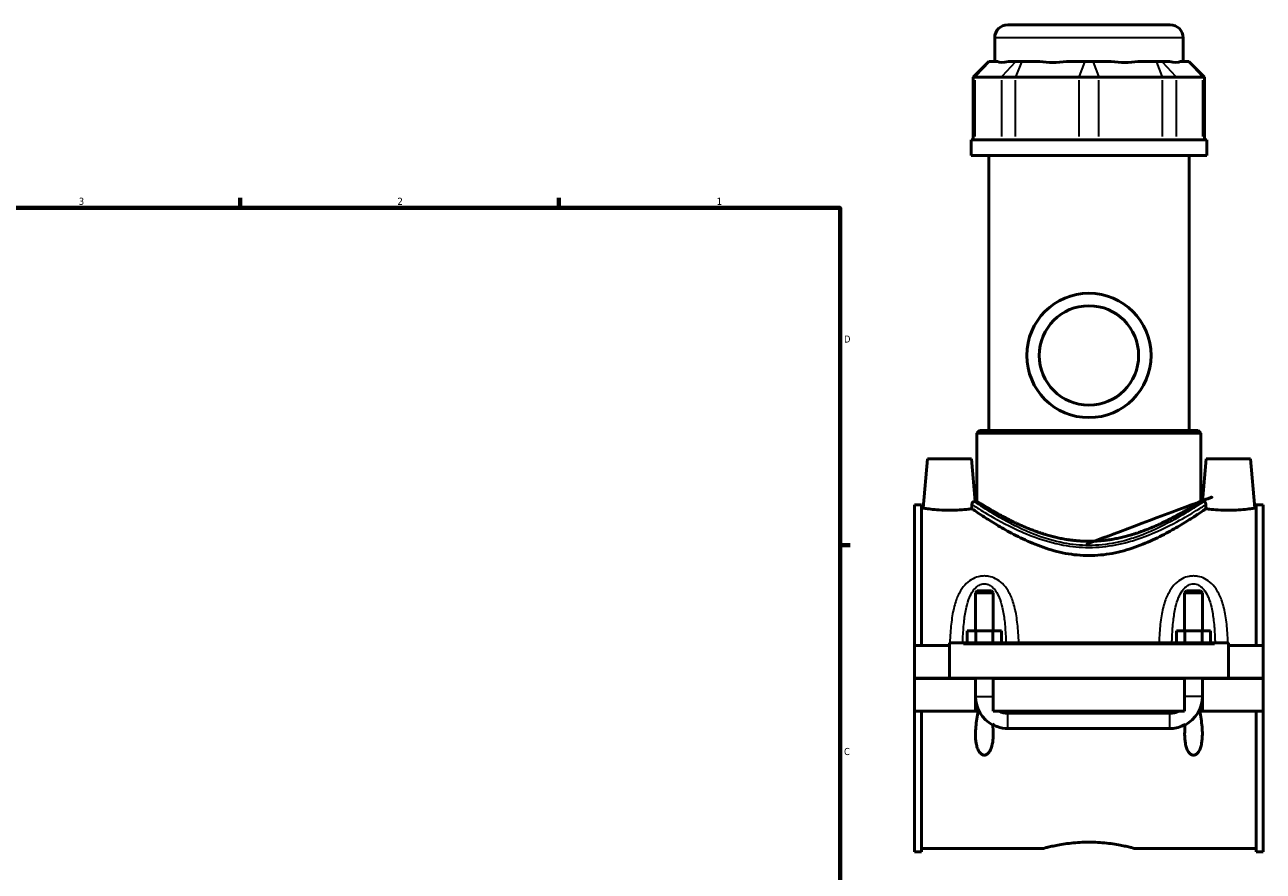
# Model space of a CAD drawing. Header units: inches. Extents: x 0.1 to 46.2, y -0.2 to 46.7.
# Tile 6 of 8: x 22.6 to 39.1, y 12.2 to 23.4. Entities that reach past the tile are written whole.
import ezdxf

# ---------------------------------------------------------------- set-up
doc = ezdxf.new("R2010")
doc.units = ezdxf.units.IN
doc.header["$MEASUREMENT"] = 0
for name, color, linetype, lineweight in [('Border (ANSI)', 7, 'Continuous', 70), ('Visible (ANSI)', 7, 'Continuous', 50), ('Visible Narrow (ANSI)', 7, 'Continuous', 35)]:
    doc.layers.add(name, color=color, linetype=linetype, lineweight=lineweight)
doc.styles.add('Note Text (ANSI)', font='tahoma.ttf')

# ---------------------------------------------------------------- blocks, each defined once
blk = doc.blocks.new('Borders Default Border')
at = {"layer": 'Border (ANSI)'}
for p, q in [((25.4999986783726, 21.00000006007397), (25.4999986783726, 21.13448766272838)), ((29.75000096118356, 21.00000006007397), (29.75000096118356, 21.13448766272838)), ((33.49999855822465, 16.49999993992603), (33.63448916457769, 16.49999993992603))]:
    blk.add_line(p, q, dxfattribs=at)
at = {"layer": 'Border (ANSI)', "flags": 128}
blk.add_lwpolyline([(0.4999999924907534, 0.9999999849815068), (0.4999999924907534, 21.00000006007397), (33.49999855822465, 21.00000006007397), (33.49999855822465, 0.9999999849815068), (0.4999999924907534, 0.9999999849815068)], dxfattribs=at)
at = {"layer": 'Border (ANSI)', "color": 5, "true_color": 0x0000ff, "char_height": 0.09448818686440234, "attachment_point": 7, "style": 'Note Text (ANSI)'}
for s, insert in [('3', (23.34559504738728, 21.03800916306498)), ('2', (27.59635095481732, 21.04)), ('1', (31.85368325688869, 21.04)), ('D', (33.55262652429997, 19.2027559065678)), ('C', (33.552388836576, 13.70107135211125))]:
    blk.add_mtext(s, dxfattribs=dict(at, insert=insert))

msp = doc.modelspace()

# ---------------------------------------------------------------- linework, layer by layer
at = {"layer": 'Visible (ANSI)'}
for p, q in [((35.73645337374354, 23.44133973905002), (37.90157148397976, 23.44133973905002)), ((35.56184707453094, 22.95343973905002), (35.56184707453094, 23.26673343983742)), ((38.07617778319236, 22.95343973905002), (38.07617778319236, 23.26673343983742)), ((35.48585568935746, 22.95343973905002), (35.27632813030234, 22.7439121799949)), ((35.48585568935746, 22.95343973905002), (35.49648857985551, 22.95343973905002)), ((35.5975258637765, 22.95343973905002), (35.4964885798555, 22.95343973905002)), ((35.84604834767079, 22.95343973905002), (35.7450110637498, 22.95343973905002)), ((35.84604834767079, 22.95343973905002), (35.92164534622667, 22.95343973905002)), ((36.16557092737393, 22.95343973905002), (35.92164534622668, 22.95343973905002)), ((36.76555727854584, 22.95343973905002), (36.52163169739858, 22.95343973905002)), ((36.76555727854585, 22.95343973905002), (36.87246757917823, 22.95343973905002)), ((37.11639316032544, 22.95343973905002), (36.87246757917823, 22.95343973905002)), ((37.7163795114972, 22.95343973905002), (37.47245393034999, 22.95343973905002)), ((37.7163795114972, 22.95343973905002), (37.79197651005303, 22.95343973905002)), ((37.89301379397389, 22.95343973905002), (37.79197651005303, 22.95343973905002)), ((38.14153627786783, 22.95343973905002), (38.04049899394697, 22.95343973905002)), ((38.14153627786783, 22.95343973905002), (38.15216916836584, 22.95343973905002)), ((38.15216916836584, 22.95343973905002), (38.36169672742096, 22.7439121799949)), ((35.30291035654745, 22.7439121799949), (35.27632813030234, 22.7439121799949)), ((35.27632813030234, 22.7439121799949), (35.27632813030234, 21.90793973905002)), ((35.30291035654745, 22.7439121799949), (35.65247012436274, 22.7439121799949)), ((35.84146262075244, 22.7439121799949), (35.65247012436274, 22.7439121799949)), ((35.84146262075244, 22.7439121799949), (36.68537455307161, 22.7439121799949)), ((36.95265030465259, 22.7439121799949), (36.68537455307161, 22.7439121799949)), ((36.95265030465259, 22.7439121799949), (37.79656223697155, 22.7439121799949)), ((37.98555473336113, 22.7439121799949), (37.79656223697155, 22.7439121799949)), ((37.98555473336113, 22.7439121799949), (38.33511450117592, 22.7439121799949)), ((38.36169672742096, 22.7439121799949), (38.33511450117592, 22.7439121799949)), ((38.36169672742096, 22.7439121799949), (38.36169672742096, 21.90793973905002)), ((38.39046912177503, 21.90793973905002), (35.24755573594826, 21.90793973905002)), ((35.24755573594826, 21.69883973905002), (35.24755573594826, 21.90793973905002)), ((38.39046912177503, 21.69883973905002), (38.39046912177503, 21.90793973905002)), ((38.39046912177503, 21.69883973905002), (35.24755573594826, 21.69883973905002)), ((35.48327423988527, 18.02947359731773), (35.48327423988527, 21.69883973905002)), ((38.15475061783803, 18.02947359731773), (38.15475061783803, 21.69883973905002)), ((35.36104983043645, 18.02947359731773), (35.32612857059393, 17.99455233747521)), ((35.36104983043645, 18.02947359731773), (38.27697502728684, 18.02947359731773)), ((38.27697502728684, 18.02947359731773), (38.31189628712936, 17.99455233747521)), ((38.31189628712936, 17.99455233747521), (35.32612857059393, 17.99455233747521)), ((35.32612857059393, 17.08595391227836), (35.32612857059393, 17.99455233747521)), ((38.31189628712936, 17.08595391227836), (38.31189628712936, 17.99455233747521)), ((34.66373683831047, 17.65244210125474), (34.60623198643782, 16.99515863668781)), ((35.25428801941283, 17.65244210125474), (34.66373683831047, 17.65244210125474)), ((35.25428801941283, 17.65244210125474), (35.30384931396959, 17.08595391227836)), ((38.38373683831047, 17.65244210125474), (38.33417554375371, 17.08595391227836)), ((38.38373683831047, 17.65244210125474), (38.97428801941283, 17.65244210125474)), ((38.97428801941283, 17.65244210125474), (39.03179287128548, 16.99515863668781)), ((34.49401242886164, 17.04055627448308), (34.49401242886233, 15.16179249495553)), ((34.49401242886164, 17.04055627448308), (34.58701242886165, 17.04055627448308)), ((34.58701242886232, 15.16179249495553), (34.58701242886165, 17.04055627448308)), ((35.30384931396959, 17.08595391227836), (35.32612857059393, 17.08595391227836)), ((38.31189628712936, 17.08595391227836), (38.33417554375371, 17.08595391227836)), ((39.05101242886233, 15.16179249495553), (39.05101242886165, 17.04055627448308)), ((39.05101242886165, 17.04055627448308), (39.14401242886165, 17.04055627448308)), ((39.14401242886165, 17.04055627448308), (39.14401242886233, 15.16179249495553)), ((34.60623198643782, 16.99515863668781), (34.58701242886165, 16.99515863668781)), ((39.05101242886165, 16.99515863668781), (39.03179287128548, 16.99515863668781)), ((35.32952423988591, 15.89128724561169), (35.30590219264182, 15.8676651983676)), ((35.30590219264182, 15.8676651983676), (35.30590219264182, 15.35864288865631)), ((35.54212266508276, 15.8676651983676), (35.30590219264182, 15.8676651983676)), ((35.32952423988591, 15.89128724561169), (35.51850061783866, 15.89128724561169)), ((35.51850061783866, 15.89128724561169), (35.54212266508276, 15.8676651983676)), ((35.54212266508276, 15.8676651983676), (35.54212266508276, 15.35864288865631)), ((38.11952423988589, 15.89128724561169), (38.09590219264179, 15.8676651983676)), ((38.09590219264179, 15.35864288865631), (38.09590219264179, 15.8676651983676)), ((38.33212266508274, 15.8676651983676), (38.09590219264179, 15.8676651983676)), ((38.11952423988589, 15.89128724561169), (38.30850061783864, 15.89128724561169)), ((38.30850061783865, 15.89128724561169), (38.33212266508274, 15.8676651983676)), ((38.33212266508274, 15.35864288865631), (38.33212266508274, 15.8676651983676)), ((34.95901242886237, 15.1814775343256), (34.95901242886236, 15.20116257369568)), ((38.67901242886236, 15.20116257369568), (34.95901242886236, 15.20116257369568)), ((35.19670917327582, 15.20116257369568), (35.19670917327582, 15.35864288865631)), ((35.19670917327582, 15.35864288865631), (35.31036080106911, 15.35864288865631)), ((35.31036080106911, 15.20116257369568), (35.31036080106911, 15.35864288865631)), ((35.31036080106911, 15.35864288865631), (35.53766405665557, 15.35864288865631)), ((35.53766405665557, 15.20116257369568), (35.53766405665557, 15.35864288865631)), ((35.53766405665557, 15.35864288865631), (35.65131568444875, 15.35864288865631)), ((35.65131568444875, 15.20116257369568), (35.65131568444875, 15.35864288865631)), ((37.98670917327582, 15.35864288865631), (38.10036080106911, 15.35864288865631)), ((37.98670917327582, 15.20116257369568), (37.98670917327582, 15.35864288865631)), ((38.10036080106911, 15.20116257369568), (38.10036080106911, 15.35864288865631)), ((38.10036080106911, 15.35864288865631), (38.32766405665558, 15.35864288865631)), ((38.32766405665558, 15.20116257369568), (38.32766405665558, 15.35864288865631)), ((38.32766405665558, 15.35864288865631), (38.44131568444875, 15.35864288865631)), ((38.44131568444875, 15.20116257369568), (38.44131568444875, 15.35864288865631)), ((38.67901242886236, 15.20116257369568), (38.67901242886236, 15.1814775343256)), ((34.49401242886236, 15.16179249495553), (34.95901242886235, 15.16179249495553)), ((34.49401242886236, 14.72724525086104), (34.49401242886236, 15.16179249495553)), ((34.95901242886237, 14.72724525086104), (34.95901242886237, 15.1814775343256)), ((38.67901242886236, 15.1814775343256), (38.67901242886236, 14.72724525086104)), ((38.67901242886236, 15.16179249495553), (39.14401242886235, 15.16179249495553)), ((39.14401242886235, 15.16179249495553), (39.14401242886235, 14.72724525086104)), ((34.49401242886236, 14.72724525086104), (34.95901242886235, 14.72724525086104)), ((34.49401242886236, 14.28876099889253), (34.49401242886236, 14.72330824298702)), ((35.30590219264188, 14.72330824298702), (34.49401242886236, 14.72330824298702)), ((38.67901242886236, 14.72724525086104), (34.95901242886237, 14.72724525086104)), ((35.30590219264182, 14.72724525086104), (35.30590219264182, 14.72330824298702)), ((35.30590219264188, 14.28876099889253), (35.30590219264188, 14.72330824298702)), ((35.54212266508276, 14.72724525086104), (35.54212266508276, 14.72330824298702)), ((35.54212266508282, 14.72330824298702), (35.54212266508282, 14.28876099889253)), ((38.09590219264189, 14.72330824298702), (35.54212266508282, 14.72330824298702)), ((38.09590219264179, 14.72330824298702), (38.09590219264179, 14.72724525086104)), ((38.09590219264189, 14.28876099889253), (38.09590219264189, 14.72330824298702)), ((38.33212266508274, 14.72330824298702), (38.33212266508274, 14.72724525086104)), ((38.33212266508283, 14.72330824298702), (38.33212266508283, 14.28876099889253)), ((39.14401242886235, 14.72330824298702), (38.33212266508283, 14.72330824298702)), ((38.67901242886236, 14.72724525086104), (39.14401242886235, 14.72724525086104)), ((39.14401242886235, 14.72330824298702), (39.14401242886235, 14.28876099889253)), ((34.49401242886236, 14.28876099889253), (35.30590219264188, 14.28876099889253)), ((34.49401242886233, 14.28876099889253), (34.49401242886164, 12.40999721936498)), ((34.58701242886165, 12.40999721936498), (34.58701242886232, 14.28876099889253)), ((35.30590219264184, 14.28876099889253), (35.34071418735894, 14.28876099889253)), ((35.35322664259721, 14.28876099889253), (35.34071418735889, 14.28876099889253)), ((35.54212266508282, 14.28876099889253), (38.09590219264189, 14.28876099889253)), ((35.73897305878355, 14.25951423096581), (37.89905179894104, 14.25951423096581)), ((38.29731067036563, 14.28876099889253), (38.28479821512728, 14.28876099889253)), ((38.29731067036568, 14.28876099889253), (38.33212266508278, 14.28876099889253)), ((38.33212266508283, 14.28876099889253), (39.14401242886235, 14.28876099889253)), ((39.05101242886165, 12.40999721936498), (39.05101242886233, 14.28876099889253)), ((39.14401242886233, 14.28876099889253), (39.14401242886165, 12.40999721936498)), ((37.89905179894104, 14.05520484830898), (35.73897305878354, 14.05520484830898)), ((34.49401242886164, 12.40999721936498), (34.58701242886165, 12.40999721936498)), ((36.20168959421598, 12.45539485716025), (34.58701242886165, 12.45539485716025)), ((39.05101242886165, 12.45539485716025), (37.43633526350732, 12.45539485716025)), ((39.05101242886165, 12.40999721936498), (39.14401242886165, 12.40999721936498))]:
    msp.add_line(p, q, dxfattribs=at)
for radius in [0.8287401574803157, 0.6629921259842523]:
    msp.add_circle((36.81901242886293, 19.03133973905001), radius, dxfattribs=at)
for centre, radius, start, end in [((35.73645337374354, 23.26673343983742), 0.1746062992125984, 90, 180), ((37.90157148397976, 23.26673343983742), 0.1746062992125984, 0, 90), ((35.73897305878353, 14.48561139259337), 0.4330708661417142, 180, 241.963141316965), ((37.89905179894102, 14.48561139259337), 0.4330708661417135, 298.0368586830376, 0)]:
    msp.add_arc(centre, radius, start, end, dxfattribs=at)
for centre, major_axis, ratio, start_param, end_param in [((36.81901242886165, 24.19574885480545), (-1.233009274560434, -1.233009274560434), 0.1989123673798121, 0.04246257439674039, 0.3502365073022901), ((36.81901242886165, 24.19574885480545), (1.045294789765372, 1.045294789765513), 0.6681786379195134, 3.57675430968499, 3.884528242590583), ((36.81901242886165, 24.19574885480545), (-1.04529478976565, 1.04529478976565), 0.6681786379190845, 2.398657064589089, 2.706430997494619), ((36.81901242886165, 24.19574885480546), (-1.233009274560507, 1.233009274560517), 0.198912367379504, 2.791356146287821, 3.099130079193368)]:
    msp.add_ellipse(centre, major_axis=major_axis, ratio=ratio, start_param=start_param, end_param=end_param, dxfattribs=at)
for points, knots in [([(38.31189628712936, 17.08595391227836), (38.31189628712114, 17.08595391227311), (38.30234775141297, 17.07987733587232), (38.26314236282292, 17.05537792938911), (38.2335010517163, 17.03696930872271), (38.15635651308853, 16.990587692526), (38.10879046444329, 16.96259583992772), (38.00017239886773, 16.90178960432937), (37.93911313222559, 16.86901233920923), (37.80962312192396, 16.80427489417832), (37.7362884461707, 16.7698290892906), (37.57621985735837, 16.70319537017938), (37.48948238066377, 16.67105710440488), (37.30703923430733, 16.61596515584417), (37.21114094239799, 16.59304822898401), (37.01589909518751, 16.56200479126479), (36.91653757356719, 16.55396328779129), (36.81901242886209, 16.55396328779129)], [17.76061939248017, 17.76061939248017, 17.76061939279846, 17.76061939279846, 18.4975294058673, 18.4975294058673, 19.23443941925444, 19.23443941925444, 19.97134943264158, 19.97134943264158, 20.70825944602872, 20.70825944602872, 21.4514010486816, 21.4514010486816, 22.19454265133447, 22.19454265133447, 22.93768425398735, 22.93768425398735, 23.68082585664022, 23.68082585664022, 23.68082585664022, 23.68082585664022]), ([(35.25781777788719, 17.04441581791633), (35.25776816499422, 17.04744265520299), (35.25804417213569, 17.0503512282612), (35.2592382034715, 17.05676029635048), (35.26033792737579, 17.06004808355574), (35.26342282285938, 17.06692708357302), (35.26583337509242, 17.07060851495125), (35.27363745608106, 17.07902893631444), (35.27991742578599, 17.08252466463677), (35.28626320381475, 17.08341671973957)], [0, 0, 0, 0, 0.02330128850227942, 0.02330128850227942, 0.05499254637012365, 0.05499254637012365, 0.09987101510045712, 0.09987101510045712, 0.1769511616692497, 0.1769511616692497, 0.1769511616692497, 0.1769511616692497]), ([(35.25875872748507, 16.98741716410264), (35.25853334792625, 17.00097337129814), (35.2583090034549, 17.01453564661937), (35.2579962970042, 17.03353565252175), (35.25790693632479, 17.03897634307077), (35.25781777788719, 17.04441581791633)], [0.9973843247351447, 0.9973843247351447, 0.9973843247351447, 0.9973843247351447, 1.092335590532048, 1.092335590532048, 1.130440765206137, 1.130440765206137, 1.130440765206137, 1.130440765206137]), ([(36.81901242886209, 16.55396328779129), (36.72148728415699, 16.55396328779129), (36.62212576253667, 16.56200479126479), (36.42688391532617, 16.59304822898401), (36.33098562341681, 16.61596515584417), (36.14854247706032, 16.67105710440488), (36.06180500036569, 16.70319537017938), (35.90173641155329, 16.7698290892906), (35.82840173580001, 16.80427489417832), (35.6989117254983, 16.86901233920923), (35.63785245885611, 16.90178960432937), (35.52923439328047, 16.96259583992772), (35.48166834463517, 16.990587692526), (35.4045238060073, 17.03696930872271), (35.3748824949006, 17.05537792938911), (35.33567710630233, 17.07987733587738), (35.32612857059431, 17.08595391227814), (35.32612857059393, 17.08595391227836)], [0, 0, 0, 0, 0.7431416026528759, 0.7431416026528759, 1.486283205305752, 1.486283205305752, 2.229424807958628, 2.229424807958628, 2.972566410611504, 2.972566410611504, 3.709476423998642, 3.709476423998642, 4.44638643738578, 4.44638643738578, 5.183296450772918, 5.183296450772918, 5.920206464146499, 5.920206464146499, 5.920206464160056, 5.920206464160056]), ([(38.35176165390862, 17.08341671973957), (38.3520845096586, 17.08337133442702), (38.35241109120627, 17.08331887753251), (38.35779506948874, 17.08234098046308), (38.36276698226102, 17.07979570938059), (38.37075831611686, 17.07261731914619), (38.37390633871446, 17.06828323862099), (38.3774142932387, 17.06074844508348), (38.37851435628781, 17.05764827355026), (38.37958553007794, 17.05261481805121), (38.37984345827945, 17.05099089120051), (38.38016315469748, 17.04771493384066), (38.38023436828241, 17.04608066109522), (38.38020707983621, 17.04441581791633)], [0, 0, 0, 0, 0.007856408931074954, 0.007856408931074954, 0.1281211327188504, 0.1281211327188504, 0.2351475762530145, 0.2351475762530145, 0.2946875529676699, 0.2946875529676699, 0.3211587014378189, 0.3211587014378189, 0.3460830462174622, 0.3460830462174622, 0.3460830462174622, 0.3460830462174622]), ([(38.38020707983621, 17.04441581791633), (38.38011792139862, 17.03897634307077), (38.38002856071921, 17.03353565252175), (38.37971585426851, 17.01453564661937), (38.3794915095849, 17.00097337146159), (38.37926613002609, 16.98741716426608)], [1.054230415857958, 1.054230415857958, 1.054230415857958, 1.054230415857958, 1.092335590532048, 1.092335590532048, 1.187286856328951, 1.187286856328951, 1.187286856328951, 1.187286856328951]), ([(34.95901242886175, 16.9671905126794), (34.91444759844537, 16.9671905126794), (34.86700138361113, 16.96867755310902), (34.77992072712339, 16.9740065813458), (34.74027883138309, 16.97776755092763), (34.6778512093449, 16.9847810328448), (34.65085098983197, 16.98849297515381), (34.61504010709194, 16.99371762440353), (34.60623198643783, 16.99515863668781), (34.60623198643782, 16.99515863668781)], [2.714465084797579, 2.714465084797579, 2.714465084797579, 2.714465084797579, 3.054049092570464, 3.054049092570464, 3.39363310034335, 3.39363310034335, 3.73266536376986, 3.73266536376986, 4.071697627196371, 4.071697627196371, 4.071697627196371, 4.071697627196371]), ([(35.25875872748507, 16.98741716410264), (35.24433003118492, 16.98547878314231), (35.2273343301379, 16.98333858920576), (35.17774602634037, 16.97776755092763), (35.13810413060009, 16.9740065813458), (35.05102347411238, 16.96867755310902), (35.00357725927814, 16.9671905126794), (34.95901242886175, 16.9671905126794)], [1.835833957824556, 1.835833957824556, 1.835833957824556, 1.835833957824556, 2.035297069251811, 2.035297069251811, 2.374881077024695, 2.374881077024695, 2.714465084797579, 2.714465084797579, 2.714465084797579, 2.714465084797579]), ([(36.81901242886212, 16.36322902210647), (36.7151036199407, 16.36322902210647), (36.60987989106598, 16.37342450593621), (36.40392260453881, 16.41197593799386), (36.30315862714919, 16.44019723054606), (36.11171981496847, 16.50716020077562), (36.0208421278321, 16.54585538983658), (35.85303968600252, 16.62541729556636), (35.77611526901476, 16.6662374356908), (35.64045228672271, 16.74239925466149), (35.57646493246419, 16.78071212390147), (35.462364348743, 16.85163144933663), (35.41224485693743, 16.88420034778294), (35.33078104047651, 16.9381456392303), (35.2993693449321, 16.95954909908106), (35.2703072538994, 16.97945935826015), (35.26370434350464, 16.98400605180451), (35.25875872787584, 16.98741716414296)], [0, 0, 0, 0, 0.7917851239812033, 0.7917851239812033, 1.583570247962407, 1.583570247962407, 2.37535537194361, 2.37535537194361, 3.167140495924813, 3.167140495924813, 3.948281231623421, 3.948281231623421, 4.72942196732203, 4.72942196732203, 5.510562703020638, 5.510562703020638, 5.820284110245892, 5.820284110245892, 5.820284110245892, 5.820284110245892]), ([(38.37926613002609, 16.98741716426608), (38.37432051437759, 16.98400605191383), (38.36771760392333, 16.97945935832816), (38.33865551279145, 16.95954909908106), (38.30724381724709, 16.9381456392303), (38.22578000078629, 16.88420034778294), (38.17566050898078, 16.85163144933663), (38.06155992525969, 16.78071212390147), (37.99757257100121, 16.74239925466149), (37.86190958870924, 16.6662374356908), (37.78498517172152, 16.62541729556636), (37.617182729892, 16.54585538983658), (37.52630504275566, 16.50716020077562), (37.334866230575, 16.44019723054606), (37.2341022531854, 16.41197593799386), (37.02814496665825, 16.37342450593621), (36.92292123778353, 16.36322902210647), (36.81901242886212, 16.36322902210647)], [19.34652964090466, 19.34652964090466, 19.34652964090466, 19.34652964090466, 19.65625105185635, 19.65625105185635, 20.43739178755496, 20.43739178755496, 21.21853252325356, 21.21853252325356, 21.99967325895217, 21.99967325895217, 22.79145838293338, 22.79145838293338, 23.58324350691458, 23.58324350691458, 24.37502863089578, 24.37502863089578, 25.16681375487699, 25.16681375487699, 25.16681375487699, 25.16681375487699]), ([(38.67901242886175, 16.9671905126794), (38.63444759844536, 16.9671905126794), (38.58700138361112, 16.96867755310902), (38.4999207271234, 16.9740065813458), (38.4602788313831, 16.97776755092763), (38.41069052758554, 16.98333858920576), (38.39369482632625, 16.98547878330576), (38.37926613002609, 16.98741716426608)], [0, 0, 0, 0, 0.3395840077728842, 0.3395840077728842, 0.6791680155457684, 0.6791680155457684, 0.8786311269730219, 0.8786311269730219, 0.8786311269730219, 0.8786311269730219]), ([(39.03179287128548, 16.99515863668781), (39.0317928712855, 16.99515863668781), (39.02298475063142, 16.99371762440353), (38.98717386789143, 16.98849297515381), (38.96017364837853, 16.9847810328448), (38.89774602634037, 16.97776755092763), (38.85810413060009, 16.9740065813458), (38.77102347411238, 16.96867755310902), (38.72357725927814, 16.9671905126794), (38.67901242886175, 16.9671905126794)], [4.071697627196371, 4.071697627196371, 4.071697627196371, 4.071697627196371, 4.410729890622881, 4.410729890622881, 4.749762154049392, 4.749762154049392, 5.089346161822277, 5.089346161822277, 5.428930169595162, 5.428930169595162, 5.428930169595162, 5.428930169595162]), ([(35.53445969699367, 14.1125883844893), (35.53936836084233, 14.06637593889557), (35.54212266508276, 14.0208640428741), (35.54212266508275, 13.94545390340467), (35.54035460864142, 13.90867979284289), (35.52993201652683, 13.83720586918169), (35.52137324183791, 13.80249242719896), (35.49790316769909, 13.75173838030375), (35.48295614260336, 13.72849181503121), (35.45814328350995, 13.71078831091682), (35.45178176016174, 13.70721116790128), (35.43815112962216, 13.70232920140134), (35.43086732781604, 13.70105620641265), (35.41683173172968, 13.70105620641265), (35.40987624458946, 13.7023550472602), (35.39667996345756, 13.70702881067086), (35.39044060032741, 13.71040725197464), (35.37311626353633, 13.72271511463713), (35.36344230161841, 13.73387411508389), (35.34508364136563, 13.76091143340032), (35.33700409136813, 13.77870704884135), (35.32399213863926, 13.81636815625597), (35.31914986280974, 13.836259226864), (35.30825857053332, 13.89736713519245), (35.30590219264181, 13.93996664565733), (35.30590219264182, 14.04321743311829), (35.31232754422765, 14.11405617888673), (35.32795159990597, 14.21996487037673), (35.33400673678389, 14.25471151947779), (35.34071418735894, 14.28876099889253)], [1.075968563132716, 1.075968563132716, 1.075968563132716, 1.075968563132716, 1.411813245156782, 1.411813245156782, 1.684394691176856, 1.684394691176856, 1.956976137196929, 1.956976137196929, 2.146499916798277, 2.146499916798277, 2.198734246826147, 2.198734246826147, 2.250968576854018, 2.250968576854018, 2.30568548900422, 2.30568548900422, 2.360402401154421, 2.360402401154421, 2.469836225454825, 2.469836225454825, 2.628263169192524, 2.628263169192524, 2.786690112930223, 2.786690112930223, 3.103544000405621, 3.103544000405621, 3.619740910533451, 3.619740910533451, 3.870793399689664, 3.870793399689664, 3.870793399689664, 3.870793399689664]), ([(35.61683631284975, 14.28876099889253), (35.63577696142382, 14.27922085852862), (35.65574147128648, 14.27186513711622), (35.69690934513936, 14.2620070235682), (35.71788047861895, 14.25951423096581), (35.73897305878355, 14.25951423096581)], [0.0009149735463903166, 0.0009149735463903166, 0.0009149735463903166, 0.0009149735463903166, 0.1631522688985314, 0.1631522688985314, 0.3239192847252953, 0.3239192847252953, 0.3239192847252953, 0.3239192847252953]), ([(37.89905179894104, 14.25951423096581), (37.92013957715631, 14.25951423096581), (37.94110599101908, 14.26200588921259), (37.98227440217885, 14.2718618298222), (38.00224362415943, 14.27921870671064), (38.02118854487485, 14.28876099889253)], [0, 0, 0, 0, 0.1606888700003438, 0.1606888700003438, 0.3229208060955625, 0.3229208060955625, 0.3229208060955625, 0.3229208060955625]), ([(38.29731067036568, 14.28876099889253), (38.30401812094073, 14.25471151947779), (38.31007325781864, 14.21996487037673), (38.32569731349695, 14.11405617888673), (38.33212266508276, 14.04321743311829), (38.33212266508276, 13.93996664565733), (38.32976628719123, 13.89736713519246), (38.3188749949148, 13.836259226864), (38.31403271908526, 13.81636815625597), (38.30102076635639, 13.77870704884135), (38.29294121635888, 13.76091143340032), (38.2745825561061, 13.73387411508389), (38.26490859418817, 13.72271511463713), (38.24758425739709, 13.71040725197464), (38.24134489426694, 13.70702881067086), (38.22814861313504, 13.7023550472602), (38.22119312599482, 13.70105620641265), (38.20683173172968, 13.70105620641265), (38.19987624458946, 13.7023550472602), (38.18667996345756, 13.70702881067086), (38.18044060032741, 13.71040725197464), (38.16311626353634, 13.72271511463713), (38.15344230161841, 13.73387411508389), (38.13508364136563, 13.76091143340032), (38.12700409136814, 13.77870704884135), (38.11399213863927, 13.81636815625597), (38.10914986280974, 13.836259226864), (38.09825857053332, 13.89736713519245), (38.09590219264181, 13.93996664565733), (38.09590219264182, 14.02133306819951), (38.09865756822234, 14.06638602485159), (38.10356516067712, 14.11258838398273)], [0.6459575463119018, 0.6459575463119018, 0.6459575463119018, 0.6459575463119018, 0.8970100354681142, 0.8970100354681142, 1.413206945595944, 1.413206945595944, 1.730060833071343, 1.730060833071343, 1.888487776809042, 1.888487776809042, 2.046914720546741, 2.046914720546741, 2.156348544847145, 2.156348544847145, 2.211065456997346, 2.211065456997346, 2.265782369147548, 2.265782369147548, 2.320499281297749, 2.320499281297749, 2.375216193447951, 2.375216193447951, 2.484650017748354, 2.484650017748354, 2.643076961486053, 2.643076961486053, 2.801503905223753, 2.801503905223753, 3.118357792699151, 3.118357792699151, 3.457986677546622, 3.457986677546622, 3.457986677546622, 3.457986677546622]), ([(35.73897305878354, 14.05520484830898), (35.68907851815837, 14.05520484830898), (35.63947982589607, 14.06448386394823), (35.57280890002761, 14.09102472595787), (35.5530738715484, 14.10097634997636), (35.53445969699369, 14.11258838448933)], [0, 0, 0, 0, 0.3801963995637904, 0.3801963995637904, 0.550179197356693, 0.550179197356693, 0.550179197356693, 0.550179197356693]), ([(38.10356516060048, 14.11258838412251), (38.09353217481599, 14.10632953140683), (38.08316368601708, 14.10054694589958), (38.04584796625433, 14.08204126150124), (38.01759794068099, 14.07202928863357), (37.95917763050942, 14.05858417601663), (37.92914440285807, 14.05520484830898), (37.89905179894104, 14.05520484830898)], [0.5972756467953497, 0.5972756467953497, 0.5972756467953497, 0.5972756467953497, 0.6885375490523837, 0.6885375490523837, 0.9165807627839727, 0.9165807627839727, 1.145360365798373, 1.145360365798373, 1.145360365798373, 1.145360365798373]), ([(36.20168959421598, 12.45539485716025), (36.20168959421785, 12.45539485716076), (36.20543828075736, 12.45642413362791), (36.22115792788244, 12.46062468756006), (36.23312486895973, 12.46379329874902), (36.26468680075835, 12.4717639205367), (36.28430686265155, 12.47656579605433), (36.32956571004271, 12.48689586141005), (36.35520771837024, 12.49241425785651), (36.40979621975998, 12.50311165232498), (36.44064069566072, 12.50867139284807), (36.50786096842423, 12.5191513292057), (36.54423610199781, 12.52406079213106), (36.62022048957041, 12.5322496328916), (36.65989401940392, 12.53552713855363), (36.73980319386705, 12.53988003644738), (36.78003985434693, 12.54095160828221), (36.81901242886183, 12.54095160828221)], [7.126598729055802, 7.126598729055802, 7.126598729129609, 7.126598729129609, 7.423510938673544, 7.423510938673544, 7.720423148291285, 7.720423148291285, 8.017335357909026, 8.017335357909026, 8.314247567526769, 8.314247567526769, 8.611218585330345, 8.611218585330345, 8.90818960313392, 8.90818960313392, 9.205160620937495, 9.205160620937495, 9.50213163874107, 9.50213163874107, 9.50213163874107, 9.50213163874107]), ([(36.81901242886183, 12.54095160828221), (36.85798500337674, 12.54095160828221), (36.89822166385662, 12.53988003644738), (36.97813083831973, 12.53552713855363), (37.01780436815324, 12.5322496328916), (37.09378875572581, 12.52406079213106), (37.13016388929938, 12.5191513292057), (37.19738416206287, 12.50867139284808), (37.22822863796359, 12.50311165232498), (37.28281713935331, 12.49241425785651), (37.30845914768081, 12.48689586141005), (37.35371799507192, 12.47656579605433), (37.37333805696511, 12.4717639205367), (37.40489998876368, 12.46379329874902), (37.41686692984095, 12.46062468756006), (37.43258657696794, 12.45642413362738), (37.43633526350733, 12.45539485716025), (37.43633526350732, 12.45539485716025)], [0, 0, 0, 0, 0.2969710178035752, 0.2969710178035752, 0.5939420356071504, 0.5939420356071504, 0.8909130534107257, 0.8909130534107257, 1.187884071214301, 1.187884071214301, 1.484796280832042, 1.484796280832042, 1.781708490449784, 1.781708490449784, 2.078620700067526, 2.078620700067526, 2.375532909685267, 2.375532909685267, 2.375532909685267, 2.375532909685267])]:
    msp.add_open_spline(points, degree=3, knots=knots, dxfattribs=at)
for points in [[(35.30384931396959, 17.08595391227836), (35.30384931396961, 17.08595391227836), (35.29813156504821, 17.08508510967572), (35.28626320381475, 17.08341671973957)], [(38.35176165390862, 17.08341671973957), (38.33989329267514, 17.08508510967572), (38.33417554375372, 17.08595391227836), (38.33417554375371, 17.08595391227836)]]:
    msp.add_open_spline(points, degree=3, dxfattribs=at)
at = {"layer": 'Visible Narrow (ANSI)'}
for p, q in [((38.0606999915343, 23.26673343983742), (35.57732486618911, 23.26673343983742)), ((35.4868096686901, 22.94296336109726), (35.31258926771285, 22.75438855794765)), ((35.83636943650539, 22.94296336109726), (35.66214903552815, 22.75438855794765)), ((35.91763620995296, 22.94296336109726), (35.84547175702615, 22.75438855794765)), ((36.76154814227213, 22.94296336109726), (36.68938368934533, 22.75438855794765)), ((36.87647671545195, 22.94296336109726), (36.94864116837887, 22.75438855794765)), ((37.72038864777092, 22.94296336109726), (37.79255310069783, 22.75438855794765)), ((37.80165542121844, 22.94296336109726), (37.97587582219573, 22.75438855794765)), ((38.15121518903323, 22.94296336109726), (38.32543559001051, 22.75438855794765)), ((35.30291035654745, 21.94973836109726), (35.30291035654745, 22.70211355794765)), ((35.65247012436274, 22.70211355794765), (35.65247012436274, 21.94973836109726)), ((35.84146262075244, 21.94973836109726), (35.84146262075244, 22.70211355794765)), ((36.68537455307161, 22.70211355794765), (36.68537455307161, 21.94973836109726)), ((36.95265030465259, 21.94973836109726), (36.95265030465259, 22.70211355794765)), ((37.79656223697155, 22.70211355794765), (37.79656223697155, 21.94973836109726)), ((37.98555473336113, 21.94973836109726), (37.98555473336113, 22.70211355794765)), ((38.33511450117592, 22.70211355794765), (38.33511450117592, 21.94973836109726)), ((35.14501242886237, 15.1814775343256), (38.49301242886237, 15.1814775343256)), ((35.3073563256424, 14.48561139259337), (35.54066853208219, 14.48561139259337)), ((38.33066853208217, 14.48561139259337), (38.09735632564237, 14.48561139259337)), ((35.73897305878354, 14.0586591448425), (35.73897305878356, 14.25039401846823)), ((37.89905179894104, 14.05865914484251), (37.89905179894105, 14.25039401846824))]:
    msp.add_line(p, q, dxfattribs=at)
for points, knots in [([(35.25781777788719, 17.04441581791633), (35.26060260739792, 17.04262352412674), (35.2639501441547, 17.04047168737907), (35.29555433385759, 17.02020587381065), (35.35140783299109, 16.98442923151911), (35.52595093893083, 16.8796164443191), (35.65561775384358, 16.80493782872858), (35.89898522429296, 16.68784543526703), (35.99661372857, 16.64509998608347), (36.21780528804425, 16.56447982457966), (36.34327105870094, 16.52764720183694), (36.58671235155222, 16.48263990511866), (36.70279065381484, 16.47118607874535), (36.81901242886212, 16.47118607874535), (36.87998584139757, 16.47118607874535), (36.94095285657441, 16.4742706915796), (37.11995945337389, 16.49203793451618), (37.23573286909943, 16.51516282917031), (37.4170240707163, 16.56526452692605), (37.48623868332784, 16.58813515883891), (37.71863391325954, 16.67446798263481), (37.86592173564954, 16.74659822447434), (38.09533843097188, 16.86961972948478), (38.18398470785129, 16.92228569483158), (38.3168190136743, 17.00354456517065), (38.36143417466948, 17.03233372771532), (38.38020707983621, 17.04441581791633)], [-31.269647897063, -31.269647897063, -31.269647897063, -31.269647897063, -31.08726333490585, -31.08726333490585, -29.79163214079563, -29.79163214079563, -28.19052526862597, -28.19052526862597, -27.2633093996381, -27.2633093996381, -26.23902659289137, -26.23902659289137, -25.37309688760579, -25.37309688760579, -25.37309688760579, -24.91880431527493, -24.91880431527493, -24.02351486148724, -24.02351486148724, -23.43536599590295, -23.43536599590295, -21.95805828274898, -21.95805828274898, -20.70591588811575, -20.70591588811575, -19.4765003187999, -19.4765003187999, -19.4765003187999, -19.4765003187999]), ([(38.35176165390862, 17.08341671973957), (38.35029418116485, 17.08243402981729), (38.3484009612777, 17.08116697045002), (38.32806918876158, 17.06758038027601), (38.28421357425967, 17.03818407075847), (38.15365199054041, 16.95527381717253), (38.06697563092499, 16.90181707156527), (37.84265708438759, 16.77694839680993), (37.69864232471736, 16.70373511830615), (37.4714114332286, 16.61610600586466), (37.40373492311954, 16.59289197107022), (37.22647241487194, 16.5420379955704), (37.11327174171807, 16.51856588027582), (36.93824306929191, 16.50053186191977), (36.87863087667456, 16.49740093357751), (36.81901242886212, 16.49740093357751), (36.70537335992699, 16.49740093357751), (36.59187457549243, 16.50902673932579), (36.35384308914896, 16.55470982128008), (36.23116544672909, 16.59209548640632), (36.01488925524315, 16.67392616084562), (35.91943027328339, 16.7173134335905), (35.68147096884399, 16.83616397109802), (35.55468563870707, 16.91196388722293), (35.38402126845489, 17.01835043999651), (35.32940895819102, 17.05466426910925), (35.29489945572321, 17.07763582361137), (35.28952727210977, 17.08123094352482), (35.28626320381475, 17.08341671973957)], [19.30394990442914, 19.30394990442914, 19.30394990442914, 19.30394990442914, 19.46352432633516, 19.46352432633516, 20.70591588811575, 20.70591588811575, 21.95805828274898, 21.95805828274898, 23.43536599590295, 23.43536599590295, 24.02351486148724, 24.02351486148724, 24.91880431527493, 24.91880431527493, 25.37309688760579, 25.37309688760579, 25.37309688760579, 26.23902659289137, 26.23902659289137, 27.2633093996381, 27.2633093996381, 28.19052526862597, 28.19052526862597, 29.79163214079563, 29.79163214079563, 31.08726333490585, 31.08726333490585, 31.44219830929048, 31.44219830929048, 31.44219830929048, 31.44219830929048]), ([(35.88417633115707, 15.20116257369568), (35.88235663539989, 15.2456639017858), (35.88002546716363, 15.28985754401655), (35.87142870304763, 15.41099907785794), (35.86357618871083, 15.4871152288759), (35.84016579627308, 15.62695811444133), (35.82552650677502, 15.69116401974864), (35.78814609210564, 15.80164753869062), (35.76743256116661, 15.84904405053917), (35.71954718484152, 15.92810530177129), (35.69427039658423, 15.96106117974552), (35.63770623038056, 16.01543926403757), (35.60729765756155, 16.03770407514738), (35.54553557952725, 16.06876176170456), (35.51529499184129, 16.07918613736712), (35.46420010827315, 16.08868587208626), (35.44410776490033, 16.09055464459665), (35.42401242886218, 16.09055464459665), (35.40391709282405, 16.09055464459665), (35.38382474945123, 16.08868587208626), (35.33272986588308, 16.07918613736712), (35.30248927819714, 16.06876176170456), (35.24072720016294, 16.03770407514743), (35.21031862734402, 16.0154392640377), (35.15375446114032, 15.96106117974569), (35.12847767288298, 15.92810530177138), (35.08059229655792, 15.84904405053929), (35.05987876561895, 15.80164753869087), (35.02249835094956, 15.69116401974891), (35.00785906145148, 15.62695811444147), (34.98444866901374, 15.4871152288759), (34.97659615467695, 15.41099907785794), (34.96799939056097, 15.28985754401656), (34.96566822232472, 15.2456639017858), (34.96384852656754, 15.20116257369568)], [-6.123747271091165, -6.123747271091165, -6.123747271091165, -6.123747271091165, -5.80320527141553, -5.80320527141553, -5.236827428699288, -5.236827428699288, -4.730333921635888, -4.730333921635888, -4.319780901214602, -4.319780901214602, -3.986285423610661, -3.986285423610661, -3.688958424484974, -3.688958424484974, -3.443956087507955, -3.443956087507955, -3.290829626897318, -3.290829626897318, -3.290829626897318, -3.137703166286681, -3.137703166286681, -2.892700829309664, -2.892700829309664, -2.595373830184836, -2.595373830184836, -2.261878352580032, -2.261878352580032, -1.851325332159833, -1.851325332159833, -1.344831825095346, -1.344831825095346, -0.778453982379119, -0.778453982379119, -0.4579119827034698, -0.4579119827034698, -0.4579119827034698, -0.4579119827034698]), ([(38.67417633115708, 15.20116257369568), (38.67235655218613, 15.24566593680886), (38.67002525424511, 15.28986159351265), (38.66142804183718, 15.41100654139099), (38.65357516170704, 15.48712407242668), (38.63016436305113, 15.62696425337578), (38.61552562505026, 15.69116637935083), (38.57814660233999, 15.80164623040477), (38.55743328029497, 15.84904252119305), (38.50954798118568, 15.92810426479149), (38.48427086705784, 15.96106072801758), (38.4277062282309, 16.01543926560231), (38.39729765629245, 16.03770407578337), (38.33553557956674, 16.0687617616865), (38.30529499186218, 16.07918613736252), (38.25420010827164, 16.08868587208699), (38.23410776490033, 16.09055464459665), (38.21401242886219, 16.09055464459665), (38.19391709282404, 16.09055464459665), (38.17382474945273, 16.08868587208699), (38.1227298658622, 16.07918613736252), (38.09248927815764, 16.0687617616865), (38.03072720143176, 16.03770407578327), (38.00031862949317, 16.01543926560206), (37.94375399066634, 15.96106072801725), (37.91847687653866, 15.92810426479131), (37.87059157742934, 15.84904252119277), (37.84987825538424, 15.80164623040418), (37.81249923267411, 15.69116637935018), (37.79786049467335, 15.62696425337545), (37.77444969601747, 15.48712407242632), (37.76659681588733, 15.41100654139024), (37.75799960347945, 15.28986159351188), (37.75566830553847, 15.24566593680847), (37.75384852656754, 15.20116257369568)], [-6.124078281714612, -6.124078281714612, -6.124078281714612, -6.124078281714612, -5.803521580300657, -5.803521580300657, -5.237132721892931, -5.237132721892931, -4.730667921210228, -4.730667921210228, -4.3201172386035, -4.3201172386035, -3.986616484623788, -3.986616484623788, -3.689289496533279, -3.689289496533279, -3.444287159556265, -3.444287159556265, -3.291160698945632, -3.291160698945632, -3.291160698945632, -3.138034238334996, -3.138034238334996, -2.893031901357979, -2.893031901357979, -2.595704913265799, -2.595704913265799, -2.26220415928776, -2.26220415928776, -1.851653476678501, -1.851653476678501, -1.345188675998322, -1.345188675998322, -0.7787998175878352, -0.7787998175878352, -0.4582431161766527, -0.4582431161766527, -0.4582431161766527, -0.4582431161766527]), ([(35.13595523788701, 15.20116257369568), (35.13690356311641, 15.22988731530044), (35.13803329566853, 15.25845909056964), (35.14285431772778, 15.35825120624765), (35.14778886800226, 15.42851226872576), (35.16250004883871, 15.55759800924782), (35.1716994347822, 15.61686499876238), (35.19518943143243, 15.71884978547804), (35.20820589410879, 15.76260041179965), (35.23829724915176, 15.83558002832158), (35.25418128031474, 15.86600083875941), (35.28972642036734, 15.9161959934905), (35.30883528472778, 15.93674812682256), (35.3476468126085, 15.96541676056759), (35.36665011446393, 15.97503926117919), (35.39875833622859, 15.98380824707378), (35.41138444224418, 15.98553326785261), (35.4240124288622, 15.98553326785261), (35.43664041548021, 15.98553326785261), (35.44926652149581, 15.98380824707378), (35.48137474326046, 15.97503926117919), (35.5003780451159, 15.96541676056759), (35.5391895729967, 15.93674812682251), (35.55829843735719, 15.91619599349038), (35.59384357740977, 15.86600083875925), (35.60972760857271, 15.8355800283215), (35.63981896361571, 15.76260041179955), (35.6528354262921, 15.71884978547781), (35.67632542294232, 15.61686499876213), (35.68552480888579, 15.55759800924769), (35.70023598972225, 15.42851226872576), (35.70517053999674, 15.35825120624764), (35.709991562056, 15.25845909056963), (35.71112129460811, 15.22988731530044), (35.71206961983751, 15.20116257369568)], [0.5533341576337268, 0.5533341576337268, 0.5533341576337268, 0.5533341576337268, 0.778453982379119, 0.778453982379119, 1.344831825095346, 1.344831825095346, 1.851325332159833, 1.851325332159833, 2.261878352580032, 2.261878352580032, 2.595373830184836, 2.595373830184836, 2.892700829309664, 2.892700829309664, 3.137703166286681, 3.137703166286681, 3.290829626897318, 3.290829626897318, 3.290829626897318, 3.443956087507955, 3.443956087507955, 3.688958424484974, 3.688958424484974, 3.986285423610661, 3.986285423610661, 4.319780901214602, 4.319780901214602, 4.730333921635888, 4.730333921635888, 5.236827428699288, 5.236827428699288, 5.80320527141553, 5.80320527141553, 6.028325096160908, 6.028325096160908, 6.028325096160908, 6.028325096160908]), ([(37.92595523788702, 15.20116257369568), (37.9269036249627, 15.22988918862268), (37.92803344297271, 15.25846281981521), (37.93285473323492, 15.35825809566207), (37.93778951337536, 15.42852043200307), (37.95250094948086, 15.55760367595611), (37.96169998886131, 15.61686717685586), (37.98518911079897, 15.71884857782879), (37.99820544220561, 15.76259900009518), (38.02829674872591, 15.83557907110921), (38.04418098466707, 15.86600042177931), (38.07972642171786, 15.91619599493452), (38.0988352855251, 15.93674812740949), (38.13764681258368, 15.96541676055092), (38.15665011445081, 15.97503926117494), (38.18875833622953, 15.98380824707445), (38.20138444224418, 15.98553326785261), (38.2140124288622, 15.98553326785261), (38.22664041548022, 15.98553326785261), (38.23926652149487, 15.98380824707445), (38.27137474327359, 15.97503926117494), (38.29037804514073, 15.96541676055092), (38.32918957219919, 15.93674812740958), (38.34829843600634, 15.91619599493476), (38.3838438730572, 15.86600042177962), (38.39972810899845, 15.83557907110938), (38.42981941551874, 15.76259900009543), (38.44283574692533, 15.71884857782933), (38.46632486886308, 15.61686717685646), (38.47552390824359, 15.55760367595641), (38.49023534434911, 15.4285204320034), (38.49517012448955, 15.35825809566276), (38.49999141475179, 15.25846281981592), (38.50112123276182, 15.22988918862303), (38.50206961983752, 15.20116257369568)], [0.5536652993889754, 0.5536652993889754, 0.5536652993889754, 0.5536652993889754, 0.7787998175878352, 0.7787998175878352, 1.345188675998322, 1.345188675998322, 1.851653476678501, 1.851653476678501, 2.26220415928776, 2.26220415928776, 2.595704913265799, 2.595704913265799, 2.893031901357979, 2.893031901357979, 3.138034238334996, 3.138034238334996, 3.291160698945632, 3.291160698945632, 3.291160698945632, 3.444287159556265, 3.444287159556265, 3.689289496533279, 3.689289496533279, 3.986616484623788, 3.986616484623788, 4.3201172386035, 4.3201172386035, 4.730667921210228, 4.730667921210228, 5.237132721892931, 5.237132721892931, 5.803521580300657, 5.803521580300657, 6.028656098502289, 6.028656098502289, 6.028656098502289, 6.028656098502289])]:
    msp.add_open_spline(points, degree=3, knots=knots, dxfattribs=at)

# ---------------------------------------------------------------- block references
msp.add_blockref('Borders Default Border', (0, 0))

doc.saveas('drawing.dxf')
